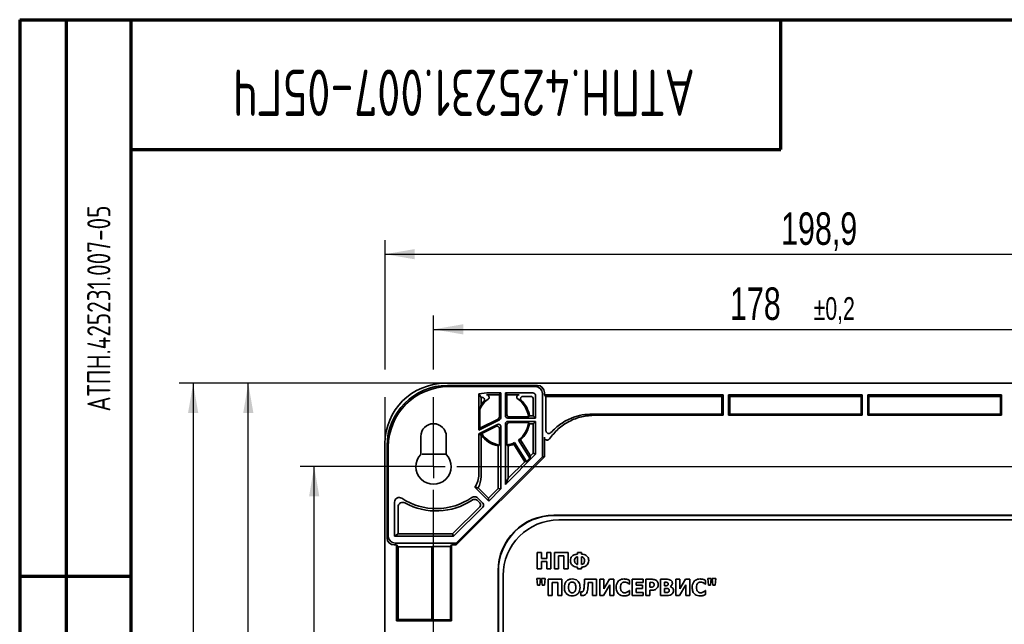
# Model space of a CAD drawing. Header units: millimetres. Extents: x 8 to 210, y -1 to 292.
# Tile 3 of 7: x 8 to 114, y 227 to 292. Entities that reach past the tile are written whole.
import ezdxf

# ---------------------------------------------------------------- set-up
doc = ezdxf.new("R2010")
doc.units = ezdxf.units.MM
doc.layers.add('ЦВЕТ_ОСНОВНОЙ_НАДПИСИ_И_РАМКИ', color=7, linetype='Continuous')
doc.layers.add('ЧЕРТЕЖ', color=234, linetype='Continuous', lineweight=25)
doc.styles.add('SLDTEXTSTYLE0', font='TXT', dxfattribs={"width": 0.7, "bigfont": 'bigfont'})
doc.styles.add('SLDTEXTSTYLE1', font='TXT', dxfattribs={"width": 0.7})
doc.dimstyles.new('SLDDIMSTYLE0', dxfattribs={"dimtxt": 3.5, "dimasz": 3.2, "dimexe": 0, "dimexo": 0.0625, "dimgap": 0.875, "dimtad": 2, "dimdec": 1, "dimlfac": 2, "dimrnd": 1e-09, "dimzin": 12, "dimdsep": 46, "dimtxsty": 'SLDTEXTSTYLE1', "dimsah": 1, "dimcen": 0.09, "dimadec": 0, "dimazin": 3, "dimtol": 1, "dimtp": 0.2, "dimtm": 0.2, "dimtfac": 1, "dimtdec": 1, "dimtofl": 0, "dimtmove": 0, "dimatfit": 3, "dimfxl": 0, "dimfrac": 2, "dimtolj": 1, "dimarcsym": 0})
doc.dimstyles.new('SLDDIMSTYLE1', dxfattribs={"dimtxt": 3.5, "dimasz": 3.2, "dimexe": 0, "dimexo": 0.0625, "dimgap": 0.875, "dimtad": 2, "dimdec": 1, "dimlfac": 2, "dimrnd": 1e-09, "dimzin": 12, "dimdsep": 46, "dimtxsty": 'SLDTEXTSTYLE1', "dimsah": 1, "dimcen": 0.09, "dimadec": 0, "dimazin": 3, "dimtfac": 1, "dimtdec": 1, "dimtofl": 0, "dimtmove": 0, "dimatfit": 3, "dimfxl": 0, "dimfrac": 2, "dimtolj": 1, "dimtzin": 12, "dimarcsym": 0})

# ---------------------------------------------------------------- blocks, each defined once
blk = doc.blocks.new('_D')
at = {"layer": 'ЧЕРТЕЖ'}
for p, q in [((52.59, 254.3), (52.59, 260.12)), ((141.59, 243.82), (141.59, 260.12)), ((52.59, 258.62), (141.59, 258.62)), ((52.59, 243.82), (52.59, 251.3))]:
    blk.add_line(p, q, dxfattribs=at)
for points in [[(52.59, 258.62), (55.79, 258.07), (55.79, 259.17)], [(141.59, 258.62), (138.39, 259.17), (138.39, 258.07)]]:
    blk.add_solid(points, dxfattribs=at)
at = {"layer": 'ЧЕРТЕЖ', "attachment_point": 1, "style": 'SLDTEXTSTYLE1'}
for s, insert, char_height in [('178', (84.53, 263.14), 3.5), ('±0,2', (93.54, 262.09), 2.45)]:
    blk.add_mtext(s, dxfattribs=dict(at, insert=insert, char_height=char_height))
blk = doc.blocks.new('_D_1')
at = {"layer": 'ЧЕРТЕЖ'}
for p, q in [((52.59, 243.82), (38.23, 243.82)), ((39.73, 187.32), (39.73, 243.82)), ((52.59, 187.32), (38.23, 187.32))]:
    blk.add_line(p, q, dxfattribs=at)
for points in [[(39.73, 243.82), (39.18, 240.62), (40.28, 240.62)], [(39.73, 187.32), (40.28, 190.52), (39.18, 190.52)]]:
    blk.add_solid(points, dxfattribs=at)
at = {"layer": 'ЧЕРТЕЖ', "attachment_point": 1, "rotation": 90, "style": 'SLDTEXTSTYLE1'}
for s, insert, char_height in [('±0,2', (36.26, 220.64), 2.45), ('113', (35.22, 212.67), 3.5)]:
    blk.add_mtext(s, dxfattribs=dict(at, insert=insert, char_height=char_height))
blk = doc.blocks.new('_D_2')
at = {"layer": 'ЧЕРТЕЖ'}
for p, q in [((53.85, 252.8), (31.13, 252.8)), ((32.63, 180.84), (32.63, 252.8)), ((63.34, 180.84), (31.13, 180.84))]:
    blk.add_line(p, q, dxfattribs=at)
for points in [[(32.63, 252.8), (32.08, 249.6), (33.18, 249.6)], [(32.63, 180.84), (33.18, 184.04), (32.08, 184.04)]]:
    blk.add_solid(points, dxfattribs=at)
at = {"layer": 'ЧЕРТЕЖ', "insert": (28.12, 210.88), "char_height": 3.5, "attachment_point": 1, "rotation": 90, "style": 'SLDTEXTSTYLE1'}
blk.add_mtext('143,9', dxfattribs=at)
blk = doc.blocks.new('_D_3')
at = {"layer": 'ЧЕРТЕЖ'}
for p, q in [((53.85, 252.8), (25.19, 252.8)), ((26.69, 252.8), (26.69, 178.07)), ((58.84, 178.07), (25.19, 178.07))]:
    blk.add_line(p, q, dxfattribs=at)
for points in [[(26.69, 252.8), (26.14, 249.6), (27.24, 249.6)], [(26.69, 178.07), (27.24, 181.27), (26.14, 181.27)]]:
    blk.add_solid(points, dxfattribs=at)
at = {"layer": 'ЧЕРТЕЖ', "insert": (22.17, 214.37), "char_height": 3.5, "attachment_point": 1, "rotation": 90, "style": 'SLDTEXTSTYLE1'}
blk.add_mtext('149,5', dxfattribs=at)
blk = doc.blocks.new('_D_4')
at = {"layer": 'ЧЕРТЕЖ'}
for p, q in [((47.36, 254.3), (47.36, 268.22)), ((146.82, 246.3), (146.82, 268.22)), ((47.36, 266.72), (146.82, 266.72)), ((47.36, 246.3), (47.36, 251.3))]:
    blk.add_line(p, q, dxfattribs=at)
for points in [[(47.36, 266.72), (50.56, 266.17), (50.56, 267.27)], [(146.82, 266.72), (143.62, 267.27), (143.62, 266.17)]]:
    blk.add_solid(points, dxfattribs=at)
at = {"layer": 'ЧЕРТЕЖ', "insert": (90.04, 271.23), "char_height": 3.5, "attachment_point": 1, "style": 'SLDTEXTSTYLE1'}
blk.add_mtext('198,9', dxfattribs=at)
blk = doc.blocks.new('SW_CENTERMARKSYMBOL_0')
at = {"layer": 'ЧЕРТЕЖ', "color": 0}
for p, q in [((0, 2.5), (0, 3.15)), ((89, 2.5), (89, 3.15)), ((0, 0), (0, 1.25)), ((89, 0), (89, 1.25)), ((-2.5, 0), (-3.15, 0)), ((0, 0), (-1.25, 0)), ((0, 0), (0, -1.25)), ((0, 0), (1.25, 0)), ((2.5, 0), (86.5, 0)), ((89, 0), (87.75, 0)), ((89, 0), (89, -1.25)), ((89, 0), (90.25, 0)), ((91.5, 0), (92.15, 0)), ((0, -54), (0, -2.5)), ((89, -54), (89, -2.5)), ((0, -56.5), (0, -55.25)), ((89, -56.5), (89, -55.25)), ((-2.5, -56.5), (-3.15, -56.5)), ((0, -56.5), (-1.25, -56.5)), ((0, -56.5), (0, -57.75)), ((0, -56.5), (1.25, -56.5)), ((2.5, -56.5), (86.5, -56.5)), ((89, -56.5), (87.75, -56.5)), ((89, -56.5), (89, -57.75)), ((89, -56.5), (90.25, -56.5)), ((91.5, -56.5), (92.15, -56.5)), ((0, -59), (0, -59.65)), ((89, -59), (89, -59.65))]:
    blk.add_line(p, q, dxfattribs=at)

msp = doc.modelspace()

# ---------------------------------------------------------------- linework, layer by layer
at = {"color": 7, "linetype": 'Continuous', "lineweight": 35}
for p, q in [((53.853, 252.802), (140.318, 252.802)), ((54.084, 252.573), (63.78, 252.573)), ((63.583, 252.442), (54.215, 252.442)), ((57.461, 247.756), (57.461, 251.662)), ((59.836, 251.769), (58.637, 251.769)), ((58.834, 251.573), (59.679, 251.573)), ((59.836, 251.769), (59.679, 251.573)), ((59.679, 249.165), (59.679, 251.573)), ((59.836, 251.769), (59.836, 249.098)), ((60.336, 251.769), (63.284, 251.769)), ((60.336, 251.769), (60.336, 249.297)), ((60.336, 251.769), (60.493, 251.573)), ((61.816, 251.573), (60.493, 251.573)), ((60.493, 249.428), (60.493, 251.573)), ((63.584, 251.469), (63.584, 249.047)), ((64.333, 251.692), (64.333, 244.864)), ((64.53, 251.573), (64.53, 251.823)), ((64.53, 251.573), (64.706, 251.396)), ((64.53, 251.573), (83.786, 251.573)), ((83.786, 251.573), (83.668, 251.396)), ((83.786, 251.573), (83.786, 249.372)), ((84.386, 251.573), (98.786, 251.573)), ((84.386, 251.573), (84.386, 249.372)), ((84.386, 251.573), (84.504, 251.396)), ((98.786, 251.573), (98.668, 251.396)), ((98.786, 251.573), (98.786, 249.372)), ((99.386, 251.573), (113.786, 251.573)), ((99.386, 251.573), (99.386, 249.372)), ((99.386, 251.573), (99.504, 251.396)), ((113.786, 251.573), (113.668, 251.396)), ((113.786, 251.573), (113.786, 249.372)), ((57.709, 250.478), (57.709, 251.264)), ((63.035, 251.396), (62.219, 251.396)), ((63.335, 249.296), (63.335, 251.096)), ((64.706, 247.69), (64.706, 251.396)), ((83.668, 251.396), (64.706, 251.396)), ((83.668, 249.49), (83.668, 251.396)), ((98.668, 251.396), (84.504, 251.396)), ((84.504, 249.49), (84.504, 251.396)), ((98.668, 249.49), (98.668, 251.396)), ((113.668, 251.396), (99.504, 251.396)), ((99.504, 249.49), (99.504, 251.396)), ((113.668, 249.49), (113.668, 251.396)), ((57.592, 250.031), (57.592, 247.967)), ((83.668, 249.49), (69.707, 249.49)), ((69.99, 249.372), (83.786, 249.372)), ((83.668, 249.49), (83.786, 249.372)), ((84.504, 249.49), (84.386, 249.372)), ((84.386, 249.372), (98.786, 249.372)), ((98.668, 249.49), (84.504, 249.49)), ((98.668, 249.49), (98.786, 249.372)), ((99.504, 249.49), (99.386, 249.372)), ((99.386, 249.372), (113.786, 249.372)), ((113.668, 249.49), (99.504, 249.49)), ((113.668, 249.49), (113.786, 249.372)), ((59.698, 248.874), (57.461, 247.756)), ((59.474, 248.371), (57.461, 247.364)), ((57.592, 247.967), (59.54, 248.942)), ((60.336, 248.447), (60.336, 241.91)), ((60.493, 246.153), (60.493, 248.316)), ((63.584, 249.047), (60.586, 249.047)), ((60.586, 248.697), (63.584, 248.697)), ((60.743, 249.178), (62.819, 249.178)), ((62.819, 248.566), (60.743, 248.566)), ((63.335, 249.296), (62.922, 249.296)), ((63.335, 248.448), (62.922, 248.448)), ((63.335, 249.296), (63.584, 249.047)), ((63.335, 248.448), (63.584, 248.697)), ((63.335, 245.262), (63.335, 248.448)), ((63.584, 248.697), (63.584, 245.158)), ((57.461, 247.756), (57.592, 247.967)), ((57.461, 242.997), (57.461, 247.364)), ((57.461, 247.364), (57.709, 247.21)), ((57.738, 247.225), (57.709, 247.21)), ((57.709, 242.748), (57.709, 247.21)), ((57.778, 247.376), (59.317, 248.146)), ((59.679, 246.153), (59.679, 247.922)), ((59.836, 248.147), (59.836, 241.41)), ((47.355, 246.304), (47.355, 187.342)), ((51.211, 245.134), (51.211, 247.073)), ((53.961, 247.073), (53.961, 245.134)), ((61.232, 246.243), (62.422, 244.348)), ((62.614, 244.374), (61.33, 246.42)), ((62.977, 244.736), (61.753, 246.686)), ((61.955, 246.697), (63.041, 244.967)), ((64.53, 244.875), (64.53, 246.987)), ((47.585, 246.074), (47.585, 236.127)), ((47.716, 236.323), (47.716, 245.943)), ((53.961, 245.17), (51.357, 245.17)), ((59.537, 241.463), (59.537, 246.057)), ((60.336, 241.91), (63.584, 245.158)), ((60.634, 242.56), (60.634, 246.057)), ((63.041, 244.967), (63.335, 245.262)), ((63.335, 245.262), (63.584, 245.158)), ((55.032, 235.377), (64.53, 244.875)), ((64.333, 244.864), (55.043, 235.573)), ((60.634, 242.56), (62.422, 244.348)), ((62.422, 244.348), (62.614, 244.374)), ((62.977, 244.736), (62.614, 244.374)), ((63.041, 244.967), (62.977, 244.736)), ((64.53, 244.875), (64.333, 244.864)), ((60.634, 242.56), (60.336, 241.91)), ((57.033, 241.599), (58.529, 240.103)), ((58.494, 240.42), (57.389, 241.524)), ((58.494, 240.42), (59.537, 241.463)), ((58.529, 240.103), (59.836, 241.41)), ((59.537, 241.463), (59.836, 241.41)), ((48.388, 239.988), (48.388, 236.324)), ((57.353, 240.431), (57.892, 239.891)), ((57.576, 239.926), (57.364, 240.138)), ((58.494, 240.42), (58.529, 240.103)), ((48.762, 236.573), (48.762, 239.472)), ((54.647, 236.573), (57.576, 239.502)), ((54.75, 236.324), (57.892, 239.467)), ((129.702, 238.577), (65.54, 238.577)), ((65.566, 238.551), (129.676, 238.551)), ((129.086, 238.073), (66.086, 238.073)), ((48.388, 236.324), (48.762, 236.573)), ((48.762, 236.573), (54.647, 236.573)), ((54.647, 236.573), (54.75, 236.324)), ((54.75, 236.324), (48.388, 236.324)), ((55.043, 235.573), (48.466, 235.573)), ((55.043, 235.573), (55.032, 235.377)), ((48.335, 235.377), (48.585, 235.377)), ((48.794, 235.167), (48.585, 235.377)), ((48.585, 235.377), (48.585, 227.198)), ((48.794, 235.167), (52.397, 235.167)), ((48.794, 227.338), (48.794, 235.167)), ((52.506, 235.2), (52.397, 235.167)), ((52.397, 227.338), (52.397, 235.167)), ((52.506, 235.2), (54.419, 235.2)), ((52.506, 235.2), (52.506, 227.316)), ((54.536, 235.377), (54.419, 235.2)), ((54.419, 235.2), (54.419, 227.316)), ((54.536, 235.377), (55.032, 235.377)), ((54.536, 235.377), (54.536, 227.198)), ((63.767, 234.556), (63.767, 232.806)), ((64.207, 234.556), (63.767, 234.556)), ((64.207, 233.915), (64.207, 234.556)), ((64.804, 234.556), (64.804, 233.915)), ((65.244, 234.556), (64.804, 234.556)), ((65.244, 232.806), (65.244, 234.556)), ((67.083, 234.556), (65.607, 234.556)), ((65.607, 234.556), (65.607, 232.806)), ((67.083, 232.806), (67.083, 234.556)), ((68.101, 234.573), (68.101, 234.397)), ((68.538, 234.573), (68.101, 234.573)), ((68.538, 234.397), (68.538, 234.573)), ((64.804, 233.915), (64.207, 233.915)), ((64.207, 233.582), (64.804, 233.582)), ((64.207, 232.806), (64.207, 233.582)), ((64.804, 233.582), (64.804, 232.806)), ((66.046, 234.223), (66.643, 234.223)), ((66.046, 232.806), (66.046, 234.223)), ((66.643, 234.223), (66.643, 232.806)), ((68.101, 234.105), (68.101, 233.271)), ((68.538, 233.271), (68.538, 234.105)), ((59.548, 232.585), (59.548, 208.464)), ((59.574, 208.49), (59.574, 232.559)), ((63.767, 232.806), (64.207, 232.806)), ((64.804, 232.806), (65.244, 232.806)), ((65.607, 232.806), (66.046, 232.806)), ((66.643, 232.806), (67.083, 232.806)), ((68.101, 232.98), (68.101, 232.792)), ((68.101, 232.792), (68.538, 232.792)), ((68.538, 232.792), (68.538, 232.98)), ((60.086, 232.073), (60.086, 209.073)), ((63.735, 231.753), (63.806, 231.061)), ((64.118, 231.753), (63.735, 231.753)), ((64.047, 231.061), (64.118, 231.753)), ((64.23, 231.753), (64.3, 231.061)), ((64.612, 231.753), (64.23, 231.753)), ((64.542, 231.061), (64.612, 231.753)), ((64.944, 231.675), (64.944, 229.925)), ((66.421, 231.675), (64.944, 231.675)), ((65.384, 231.341), (65.981, 231.341)), ((65.384, 229.925), (65.384, 231.341)), ((65.981, 231.341), (65.981, 229.925)), ((66.421, 229.925), (66.421, 231.675)), ((70.143, 231.675), (68.853, 231.675)), ((69.261, 231.341), (69.704, 231.341)), ((69.704, 231.341), (69.704, 229.925)), ((70.143, 229.925), (70.143, 231.675)), ((70.505, 231.675), (70.505, 229.925)), ((70.937, 231.675), (70.505, 231.675)), ((70.937, 230.632), (70.937, 231.675)), ((71.559, 231.675), (70.937, 230.632)), ((72.015, 231.675), (71.559, 231.675)), ((72.015, 229.925), (72.015, 231.675)), ((73.718, 231.146), (73.718, 231.563)), ((73.978, 231.675), (73.978, 229.925)), ((75.161, 231.675), (73.978, 231.675)), ((74.415, 231.341), (75.161, 231.341)), ((74.415, 231.034), (74.415, 231.341)), ((75.161, 231.341), (75.161, 231.675)), ((75.458, 231.675), (75.458, 229.925)), ((76.138, 231.675), (75.458, 231.675)), ((75.898, 231.348), (75.961, 231.348)), ((75.898, 230.824), (75.898, 231.348)), ((77.657, 231.675), (77.04, 231.675)), ((77.04, 231.675), (77.04, 229.925)), ((77.477, 231.355), (77.506, 231.355)), ((77.477, 230.984), (77.477, 231.355)), ((79.123, 231.675), (78.69, 231.675)), ((78.69, 231.675), (78.69, 229.925)), ((79.123, 230.632), (79.123, 231.675)), ((79.744, 231.675), (79.123, 230.632)), ((80.201, 231.675), (79.744, 231.675)), ((80.201, 229.925), (80.201, 231.675)), ((81.904, 231.146), (81.904, 231.563)), ((82.514, 231.753), (82.131, 231.753)), ((82.131, 231.753), (82.202, 231.061)), ((82.443, 231.061), (82.514, 231.753)), ((83.009, 231.753), (82.626, 231.753)), ((82.626, 231.753), (82.697, 231.061)), ((82.938, 231.061), (83.009, 231.753)), ((63.806, 231.061), (64.047, 231.061)), ((64.3, 231.061), (64.542, 231.061)), ((68.458, 230.31), (68.458, 229.925)), ((68.475, 230.31), (68.458, 230.31)), ((70.912, 229.925), (71.583, 231.078)), ((71.583, 231.078), (71.583, 229.925)), ((73.674, 231.146), (73.718, 231.146)), ((73.718, 230.452), (73.679, 230.452)), ((73.718, 230.041), (73.718, 230.452)), ((75.103, 231.034), (74.415, 231.034)), ((74.415, 230.7), (75.103, 230.7)), ((74.415, 230.258), (74.415, 230.7)), ((75.161, 230.258), (74.415, 230.258)), ((75.103, 230.7), (75.103, 231.034)), ((75.161, 229.925), (75.161, 230.258)), ((75.929, 230.824), (75.898, 230.824)), ((75.898, 230.498), (76.128, 230.498)), ((75.898, 229.925), (75.898, 230.498)), ((76.142, 230.834), (75.929, 230.824)), ((77.532, 230.984), (77.477, 230.984)), ((77.477, 230.685), (77.557, 230.685)), ((77.477, 230.244), (77.477, 230.685)), ((77.501, 230.244), (77.477, 230.244)), ((78.081, 230.885), (78.081, 230.893)), ((79.097, 229.925), (79.768, 231.078)), ((79.768, 231.078), (79.768, 229.925)), ((81.86, 231.146), (81.904, 231.146)), ((81.904, 230.452), (81.864, 230.452)), ((81.904, 230.041), (81.904, 230.452)), ((82.202, 231.061), (82.443, 231.061)), ((82.697, 231.061), (82.938, 231.061)), ((64.944, 229.925), (65.384, 229.925)), ((65.981, 229.925), (66.421, 229.925)), ((69.704, 229.925), (70.143, 229.925)), ((70.505, 229.925), (70.912, 229.925)), ((71.583, 229.925), (72.015, 229.925)), ((73.978, 229.925), (75.161, 229.925)), ((75.458, 229.925), (75.898, 229.925)), ((77.04, 229.925), (77.739, 229.925)), ((78.69, 229.925), (79.097, 229.925)), ((79.768, 229.925), (80.201, 229.925)), ((48.585, 227.198), (48.794, 227.338)), ((48.585, 227.198), (54.536, 227.198)), ((52.397, 227.338), (48.794, 227.338)), ((52.397, 227.338), (52.506, 227.316)), ((54.419, 227.316), (52.506, 227.316)), ((54.419, 227.316), (54.536, 227.198))]:
    msp.add_line(p, q, dxfattribs=at)
at = {"color": 7, "linetype": 'Continuous', "lineweight": 35, "flags": 128}
msp.add_lwpolyline([(57.709, 251.264), (57.57, 251.487), (57.461, 251.662)], dxfattribs=at)
at = {"color": 7, "linetype": 'Continuous', "lineweight": 35}
for centre, radius, start, end in [((58.637, 245.268), 6.501, 89.99968, 100.42801), ((58.834, 245.071), 6.502, 89.99994, 94.657), ((58.327, 251.302), 0.25, 305.77949, 94.74115), ((61.816, 251.323), 0.25, 89.94232, 234.85641), ((60.086, 248.872), 2.75, 125.91394, 155.08595), ((60.086, 248.872), 2.868, 136.07016, 145.95477), ((60.086, 248.872), 2.75, 6.39014, 54.76437), ((60.086, 248.872), 2.868, 8.49999, 46.82165), ((52.586, 247.073), 1.375, 360, 180), ((59.429, 249.165), 0.25, 296.56274, 359.99993), ((59.586, 249.098), 0.25, 296.56274, 359.99993), ((60.086, 248.872), 2.75, 307.33001, 353.60986), ((60.086, 248.872), 2.868, 310.67196, 351.50001), ((60.086, 248.872), 2.868, 215.06505, 258.97377), ((60.086, 248.872), 2.75, 212.95519, 261.4868), ((60.086, 248.872), 2.75, 278.5132, 296.89819), ((60.086, 248.872), 2.868, 281.02623, 293.55624), ((52.586, 243.823), 1.9, 136.3595, 43.6405), ((48.888, 239.988), 0.5, 56.58997, 180.0126), ((52.878, 246.043), 6.751, 236.62282, 304.64121), ((52.878, 246.043), 7, 241.17417, 303.44086), ((66.086, 232.073), 6, 90, 180)]:
    msp.add_arc(centre, radius, start, end, dxfattribs=at)
for centre, major_axis, ratio, start_param, end_param in [((53.858, 246.3), (-4.599, 4.599), 0.999315, 5.4981298, 7.0682409), ((54.086, 246.072), (4.598, -4.598), 0.9996955, 2.3563468, 3.9268385), ((63.779, 251.823), (-0.624, -0.416), 0.9995052, 2.553877, 4.1242165), ((54.217, 245.941), (-4.598, 4.598), 0.9996955, 5.4979394, 7.0684312), ((63.284, 251.469), (-0.166, -0.25), 0.9995052, 2.1589688, 3.7293083), ((63.583, 251.692), (-0.624, -0.416), 0.9995052, 2.553877, 4.1242165), ((59.015, 244.893), (4.572, -4.627), 0.9993115, 2.5508013, 2.5640204), ((63.035, 251.096), (0.166, 0.25), 0.9995052, 5.3005614, 6.8709009), ((60.743, 249.428), (-0.192, -0.16), 0.9996285, 5.5886517, 7.1590826), ((59.586, 248.147), (-0.143, -0.205), 0.9993316, 2.1808242, 4.2146737), ((60.586, 249.297), (-0.192, -0.16), 0.9996285, 5.5886517, 7.1590826), ((60.586, 248.447), (-0.192, 0.16), 0.9996285, 5.407288, 6.9777189), ((60.743, 248.316), (-0.192, 0.16), 0.9996285, 5.407288, 6.9777189), ((59.429, 247.922), (0.143, 0.205), 0.9993316, 5.3224168, 7.3562664), ((53.513, 248.872), (7.888, 0), 0.552827, 5.5815103, 5.6097547), ((66.659, 248.872), (7.888, 0), 0.552827, 3.8150232, 3.8432676), ((57.461, 247.225), (3.938, 2.471), 0.7454317, 5.3247351, 5.3719982), ((62.711, 250.52), (3.938, 2.471), 0.7454317, 4.0527797, 4.1000429), ((54.96, 242.997), (-1.768, 1.768), 0.9996955, 3.3334897, 3.9268385), ((55.209, 242.749), (-1.768, 1.768), 0.9996955, 3.4153114, 3.9268385), ((54.364, 243.593), (5.187, -1.964), 0.2032079, 5.3278794, 5.4097012), ((57.364, 239.714), (-0.298, 0.033), 0.9997503, 2.4669914, 4.037544), ((57.68, 239.679), (-0.298, 0.033), 0.9997503, 2.4669914, 4.037544), ((65.556, 232.568), (4.254, -4.254), 0.9972647, 2.357564, 3.9256213), ((65.582, 232.542), (-4.254, 4.254), 0.9972647, 5.4991567, 7.0672139), ((48.335, 236.127), (-0.416, -0.624), 0.9995052, 5.3005614, 6.8709009), ((48.466, 236.323), (0.416, 0.624), 0.9995052, 2.1589688, 3.7293083)]:
    msp.add_ellipse(centre, major_axis=major_axis, ratio=ratio, start_param=start_param, end_param=end_param, dxfattribs=at)
at = {"color": 7, "linetype": 'Continuous', "lineweight": 35, "extrusion": (1.23452e-05, 6.67409e-06, 1)}
msp.add_ellipse((57.84, 251.035), major_axis=(-0.209, -0.138, 0), ratio=0.9968435, start_param=1.792707, end_param=4.3167067, dxfattribs=at)
at = {"color": 7, "linetype": 'Continuous', "lineweight": 35, "extrusion": (-6.23027e-07, 1.05441e-06, 1)}
msp.add_ellipse((49.262, 239.472), major_axis=(-0.303, 0.398, 0), ratio=0.9990663, start_param=5.1292636, end_param=7.2023672, dxfattribs=at)
at = {"color": 7, "linetype": 'Continuous', "lineweight": 35}
for points, knots in [([(57.709, 250.478), (57.697, 250.437), (57.674, 250.358), (57.642, 250.241), (57.615, 250.133), (57.599, 250.064), (57.592, 250.031)], [0, 0, 0, 0, 0.3124685, 0.5996785, 0.8076301, 1, 1, 1, 1]), ([(62.219, 251.396), (62.194, 251.394), (62.144, 251.389), (62.076, 251.355), (62.021, 251.305), (61.983, 251.239), (61.966, 251.166), (61.972, 251.091), (61.998, 251.019), (62.031, 250.982), (62.048, 250.964)], [0, 0, 0, 0, 0.1251698, 0.2502068, 0.3751511, 0.4999955, 0.6248407, 0.7497877, 0.8748277, 1, 1, 1, 1]), ([(69.99, 249.372), (69.508, 249.338), (68.545, 249.27), (67.189, 248.737), (65.98, 247.932), (65.377, 247.187), (65.075, 246.815)], [0, 0, 0, 0, 0.2508483, 0.5017235, 0.7512088, 1, 1, 1, 1]), ([(65.229, 247.489), (65.568, 247.819), (66.244, 248.479), (67.427, 249.083), (68.595, 249.43), (69.336, 249.47), (69.707, 249.49)], [0, 0, 0, 0, 0.2796858, 0.5595785, 0.7797912, 1, 1, 1, 1]), ([(62.922, 249.296), (62.903, 249.274), (62.869, 249.235), (62.834, 249.196), (62.819, 249.178)], [0, 0, 0, 0, 0.56, 1, 1, 1, 1]), ([(62.922, 248.448), (62.903, 248.47), (62.869, 248.51), (62.834, 248.549), (62.819, 248.566)], [0, 0, 0, 0, 0.56, 1, 1, 1, 1]), ([(57.778, 247.376), (57.771, 247.348), (57.757, 247.297), (57.744, 247.247), (57.738, 247.225)], [0, 0, 0, 0, 0.56, 1, 1, 1, 1]), ([(64.706, 247.69), (64.709, 247.66), (64.714, 247.599), (64.756, 247.517), (64.818, 247.45), (64.897, 247.405), (64.986, 247.385), (65.077, 247.393), (65.163, 247.427), (65.207, 247.469), (65.229, 247.489)], [0, 0, 0, 0, 0.125191, 0.2502516, 0.3751959, 0.5000274, 0.624854, 0.7497824, 0.8748242, 1, 1, 1, 1]), ([(65.075, 246.815), (65.055, 246.791), (65.013, 246.742), (64.927, 246.698), (64.833, 246.681), (64.738, 246.696), (64.652, 246.739), (64.584, 246.806), (64.538, 246.892), (64.533, 246.955), (64.53, 246.987)], [0, 0, 0, 0, 0.12516151, 0.25021809, 0.37514823, 0.49999118, 0.62483559, 0.74977022, 0.87483215, 1, 1, 1, 1]), ([(56.715, 240.488), (56.773, 240.519), (56.888, 240.581), (57.074, 240.581), (57.235, 240.529), (57.314, 240.463), (57.353, 240.431)], [0, 0, 0, 0, 0.2797942, 0.5594583, 0.7797041, 1, 1, 1, 1]), ([(57.364, 240.138), (57.314, 240.178), (57.213, 240.258), (57.033, 240.293), (56.868, 240.274), (56.779, 240.226), (56.735, 240.202)], [0, 0, 0, 0, 0.27980048, 0.55947624, 0.77971546, 1, 1, 1, 1]), ([(68.101, 234.397), (67.982, 234.379), (67.759, 234.345), (67.495, 234.179), (67.349, 233.945), (67.337, 233.78), (67.331, 233.694)], [0, 0, 0, 0, 0.3107556, 0.5779476, 0.7780552, 1, 1, 1, 1]), ([(67.331, 233.694), (67.335, 233.631), (67.341, 233.512), (67.405, 233.348), (67.51, 233.213), (67.661, 233.101), (67.862, 233.013), (68.019, 232.992), (68.101, 232.98)], [0, 0, 0, 0, 0.1600451, 0.3062499, 0.4443163, 0.5936964, 0.787327, 1, 1, 1, 1]), ([(67.782, 233.701), (67.786, 233.757), (67.794, 233.864), (67.87, 233.993), (67.979, 234.074), (68.059, 234.094), (68.101, 234.105)], [0, 0, 0, 0, 0.2975473, 0.5630812, 0.7708556, 1, 1, 1, 1]), ([(68.101, 233.271), (68.063, 233.281), (67.992, 233.3), (67.901, 233.359), (67.832, 233.446), (67.789, 233.563), (67.784, 233.653), (67.782, 233.701)], [0, 0, 0, 0, 0.1994743, 0.3754472, 0.543197, 0.7545997, 1, 1, 1, 1]), ([(69.308, 233.694), (69.303, 233.768), (69.294, 233.91), (69.198, 234.103), (69.034, 234.253), (68.809, 234.363), (68.632, 234.385), (68.538, 234.397)], [0, 0, 0, 0, 0.1915071, 0.3648743, 0.5402365, 0.7575432, 1, 1, 1, 1]), ([(68.538, 234.105), (68.589, 234.091), (68.689, 234.063), (68.793, 233.958), (68.849, 233.832), (68.854, 233.746), (68.857, 233.701)], [0, 0, 0, 0, 0.2786317, 0.5432114, 0.7592999, 1, 1, 1, 1]), ([(68.857, 233.701), (68.854, 233.64), (68.848, 233.53), (68.78, 233.391), (68.667, 233.307), (68.583, 233.284), (68.538, 233.271)], [0, 0, 0, 0, 0.3069549, 0.55908262, 0.76083571, 1, 1, 1, 1]), ([(68.538, 232.98), (68.655, 232.999), (68.877, 233.035), (69.138, 233.206), (69.288, 233.441), (69.301, 233.607), (69.308, 233.694)], [0, 0, 0, 0, 0.3034416, 0.5757526, 0.7795244, 1, 1, 1, 1]), ([(67.528, 231.711), (67.436, 231.706), (67.262, 231.695), (67.024, 231.587), (66.833, 231.4), (66.701, 231.127), (66.688, 230.913), (66.682, 230.8)], [0, 0, 0, 0, 0.1951427, 0.3708797, 0.5452516, 0.7581342, 1, 1, 1, 1]), ([(67.256, 231.249), (67.278, 231.273), (67.319, 231.318), (67.412, 231.371), (67.485, 231.377), (67.53, 231.381)], [0, 0, 0, 0, 0.3114929, 0.5778824, 1, 1, 1, 1]), ([(68.376, 230.8), (68.371, 230.898), (68.362, 231.082), (68.263, 231.336), (68.094, 231.543), (67.838, 231.69), (67.635, 231.704), (67.528, 231.711)], [0, 0, 0, 0, 0.2087729, 0.3933845, 0.5690948, 0.7735339, 1, 1, 1, 1]), ([(67.53, 231.381), (67.588, 231.374), (67.696, 231.362), (67.769, 231.283), (67.803, 231.246)], [0, 0, 0, 0, 0.5377441, 1, 1, 1, 1]), ([(68.853, 231.675), (68.85, 231.603), (68.846, 231.483), (68.844, 231.284), (68.839, 231.158), (68.836, 231.08)], [0, 0, 0, 0, 0.3589299, 0.6102939, 1, 1, 1, 1]), ([(69.244, 230.981), (69.247, 231.045), (69.254, 231.165), (69.259, 231.285), (69.261, 231.341)], [0, 0, 0, 0, 0.53013256, 1, 1, 1, 1]), ([(73.127, 231.709), (73.035, 231.703), (72.86, 231.692), (72.621, 231.582), (72.426, 231.396), (72.29, 231.124), (72.276, 230.911), (72.269, 230.798)], [0, 0, 0, 0, 0.1945904, 0.3714739, 0.5481096, 0.7612133, 1, 1, 1, 1]), ([(72.872, 231.246), (72.898, 231.271), (72.948, 231.318), (73.059, 231.371), (73.144, 231.377), (73.197, 231.381)], [0, 0, 0, 0, 0.3002934, 0.5675825, 1, 1, 1, 1]), ([(73.474, 231.665), (73.415, 231.678), (73.3, 231.704), (73.183, 231.707), (73.127, 231.709)], [0, 0, 0, 0, 0.52395667, 1, 1, 1, 1]), ([(73.197, 231.381), (73.255, 231.374), (73.357, 231.363), (73.446, 231.312), (73.484, 231.29)], [0, 0, 0, 0, 0.5722389, 1, 1, 1, 1]), ([(73.718, 231.563), (73.675, 231.584), (73.596, 231.622), (73.512, 231.651), (73.474, 231.665)], [0, 0, 0, 0, 0.5444994, 1, 1, 1, 1]), ([(73.484, 231.29), (73.525, 231.263), (73.591, 231.218), (73.652, 231.166), (73.674, 231.146)], [0, 0, 0, 0, 0.61941177, 1, 1, 1, 1]), ([(75.961, 231.348), (76.017, 231.351), (76.111, 231.354), (76.199, 231.325), (76.234, 231.313)], [0, 0, 0, 0, 0.6057674, 1, 1, 1, 1]), ([(76.597, 231.56), (76.523, 231.597), (76.379, 231.67), (76.217, 231.673), (76.138, 231.675)], [0, 0, 0, 0, 0.5109627, 1, 1, 1, 1]), ([(76.234, 231.313), (76.252, 231.303), (76.289, 231.282), (76.327, 231.231), (76.35, 231.172), (76.352, 231.132), (76.353, 231.112)], [0, 0, 0, 0, 0.2418824, 0.5162281, 0.7478771, 1, 1, 1, 1]), ([(76.804, 231.123), (76.801, 231.175), (76.796, 231.274), (76.737, 231.436), (76.649, 231.514), (76.597, 231.56)], [0, 0, 0, 0, 0.3137691, 0.5914918, 1, 1, 1, 1]), ([(77.506, 231.355), (77.571, 231.36), (77.665, 231.365), (77.756, 231.341), (77.786, 231.333)], [0, 0, 0, 0, 0.6790053, 1, 1, 1, 1]), ([(78.135, 231.598), (78.065, 231.624), (77.911, 231.681), (77.747, 231.677), (77.657, 231.675)], [0, 0, 0, 0, 0.45239108, 1, 1, 1, 1]), ([(77.786, 231.333), (77.801, 231.324), (77.832, 231.306), (77.865, 231.251), (77.871, 231.207), (77.875, 231.181)], [0, 0, 0, 0, 0.2858712, 0.5758935, 1, 1, 1, 1]), ([(78.081, 230.893), (78.12, 230.914), (78.198, 230.954), (78.273, 231.054), (78.315, 231.161), (78.32, 231.232), (78.322, 231.268)], [0, 0, 0, 0, 0.27803226, 0.55314516, 0.77177256, 1, 1, 1, 1]), ([(78.322, 231.268), (78.319, 231.307), (78.314, 231.382), (78.272, 231.479), (78.21, 231.552), (78.16, 231.582), (78.135, 231.598)], [0, 0, 0, 0, 0.2919563, 0.5638718, 0.7756726, 1, 1, 1, 1]), ([(81.313, 231.709), (81.221, 231.703), (81.046, 231.692), (80.806, 231.582), (80.612, 231.396), (80.475, 231.124), (80.462, 230.911), (80.455, 230.798)], [0, 0, 0, 0, 0.1945904, 0.3714739, 0.5481096, 0.7612133, 1, 1, 1, 1]), ([(81.057, 231.246), (81.091, 231.277), (81.152, 231.333), (81.268, 231.375), (81.343, 231.379), (81.382, 231.381)], [0, 0, 0, 0, 0.38013493, 0.67341124, 1, 1, 1, 1]), ([(81.66, 231.665), (81.6, 231.678), (81.486, 231.704), (81.368, 231.707), (81.313, 231.709)], [0, 0, 0, 0, 0.5239567, 1, 1, 1, 1]), ([(81.382, 231.381), (81.441, 231.374), (81.543, 231.363), (81.632, 231.312), (81.67, 231.29)], [0, 0, 0, 0, 0.5722389, 1, 1, 1, 1]), ([(81.904, 231.563), (81.861, 231.584), (81.781, 231.622), (81.698, 231.651), (81.66, 231.665)], [0, 0, 0, 0, 0.5444994, 1, 1, 1, 1]), ([(81.67, 231.29), (81.711, 231.263), (81.777, 231.218), (81.837, 231.166), (81.86, 231.146)], [0, 0, 0, 0, 0.6194118, 1, 1, 1, 1]), ([(66.682, 230.8), (66.687, 230.702), (66.696, 230.518), (66.794, 230.266), (66.962, 230.057), (67.217, 229.909), (67.421, 229.895), (67.528, 229.888)], [0, 0, 0, 0, 0.2073852, 0.3917248, 0.5678567, 0.7727281, 1, 1, 1, 1]), ([(67.135, 230.8), (67.139, 230.901), (67.146, 231.062), (67.226, 231.199), (67.256, 231.249)], [0, 0, 0, 0, 0.6322171, 1, 1, 1, 1]), ([(67.254, 230.353), (67.217, 230.42), (67.14, 230.558), (67.137, 230.717), (67.135, 230.8)], [0, 0, 0, 0, 0.4815854, 1, 1, 1, 1]), ([(67.53, 230.218), (67.471, 230.225), (67.363, 230.237), (67.289, 230.316), (67.254, 230.353)], [0, 0, 0, 0, 0.5382768, 1, 1, 1, 1]), ([(67.528, 229.888), (67.62, 229.893), (67.794, 229.904), (68.031, 230.011), (68.224, 230.197), (68.357, 230.47), (68.369, 230.685), (68.376, 230.8)], [0, 0, 0, 0, 0.1944191, 0.3697701, 0.5437074, 0.7566221, 1, 1, 1, 1]), ([(67.805, 230.356), (67.784, 230.332), (67.745, 230.285), (67.65, 230.231), (67.575, 230.223), (67.53, 230.218)], [0, 0, 0, 0, 0.2948521, 0.5744803, 1, 1, 1, 1]), ([(67.803, 231.246), (67.823, 231.217), (67.865, 231.153), (67.914, 231.002), (67.919, 230.88), (67.922, 230.8)], [0, 0, 0, 0, 0.224979, 0.485922, 1, 1, 1, 1]), ([(67.922, 230.8), (67.92, 230.7), (67.915, 230.541), (67.835, 230.406), (67.805, 230.356)], [0, 0, 0, 0, 0.6278348, 1, 1, 1, 1]), ([(68.527, 230.307), (68.516, 230.308), (68.499, 230.309), (68.482, 230.31), (68.475, 230.31)], [0, 0, 0, 0, 0.6089009, 1, 1, 1, 1]), ([(68.671, 230.349), (68.665, 230.343), (68.65, 230.331), (68.602, 230.313), (68.559, 230.31), (68.527, 230.307)], [0, 0, 0, 0, 0.1661676, 0.3587084, 1, 1, 1, 1]), ([(68.836, 231.08), (68.829, 230.978), (68.818, 230.802), (68.791, 230.586), (68.746, 230.438), (68.695, 230.376), (68.671, 230.349)], [0, 0, 0, 0, 0.4039437, 0.6894588, 0.858241, 1, 1, 1, 1]), ([(68.97, 230.034), (69.003, 230.072), (69.074, 230.156), (69.114, 230.259), (69.135, 230.315)], [0, 0, 0, 0, 0.45746021, 1, 1, 1, 1]), ([(69.135, 230.315), (69.162, 230.418), (69.22, 230.637), (69.236, 230.862), (69.244, 230.981)], [0, 0, 0, 0, 0.4740331, 1, 1, 1, 1]), ([(72.269, 230.798), (72.274, 230.699), (72.284, 230.513), (72.383, 230.258), (72.558, 230.054), (72.815, 229.912), (73.019, 229.898), (73.126, 229.891)], [0, 0, 0, 0, 0.2106079, 0.3950466, 0.5696642, 0.7738192, 1, 1, 1, 1]), ([(72.723, 230.797), (72.729, 230.9), (72.739, 231.065), (72.835, 231.196), (72.872, 231.246)], [0, 0, 0, 0, 0.6225304, 1, 1, 1, 1]), ([(72.88, 230.343), (72.855, 230.372), (72.802, 230.433), (72.735, 230.586), (72.728, 230.713), (72.723, 230.797)], [0, 0, 0, 0, 0.2323149, 0.4935776, 1, 1, 1, 1]), ([(73.199, 230.218), (73.134, 230.224), (73.015, 230.235), (72.922, 230.309), (72.88, 230.343)], [0, 0, 0, 0, 0.54590191, 1, 1, 1, 1]), ([(73.497, 230.312), (73.448, 230.284), (73.355, 230.232), (73.249, 230.222), (73.199, 230.218)], [0, 0, 0, 0, 0.5309188, 1, 1, 1, 1]), ([(73.679, 230.452), (73.65, 230.426), (73.593, 230.374), (73.529, 230.332), (73.497, 230.312)], [0, 0, 0, 0, 0.5076345, 1, 1, 1, 1]), ([(76.128, 230.498), (76.191, 230.5), (76.298, 230.505), (76.398, 230.541), (76.438, 230.556)], [0, 0, 0, 0, 0.5937974, 1, 1, 1, 1]), ([(76.277, 230.895), (76.267, 230.887), (76.246, 230.869), (76.2, 230.848), (76.164, 230.839), (76.142, 230.834)], [0, 0, 0, 0, 0.2473981, 0.5467409, 1, 1, 1, 1]), ([(76.353, 231.112), (76.353, 231.085), (76.351, 231.038), (76.338, 230.977), (76.312, 230.93), (76.289, 230.907), (76.277, 230.895)], [0, 0, 0, 0, 0.3324727, 0.5895389, 0.7839256, 1, 1, 1, 1]), ([(76.438, 230.556), (76.484, 230.578), (76.563, 230.618), (76.627, 230.679), (76.654, 230.706)], [0, 0, 0, 0, 0.5688272, 1, 1, 1, 1]), ([(76.654, 230.706), (76.679, 230.736), (76.731, 230.799), (76.789, 230.942), (76.799, 231.053), (76.804, 231.123)], [0, 0, 0, 0, 0.25989215, 0.5403972, 1, 1, 1, 1]), ([(77.869, 230.278), (77.819, 230.265), (77.699, 230.233), (77.574, 230.24), (77.501, 230.244)], [0, 0, 0, 0, 0.4135725, 1, 1, 1, 1]), ([(77.783, 231.011), (77.748, 231.001), (77.666, 230.977), (77.581, 230.981), (77.532, 230.984)], [0, 0, 0, 0, 0.4269102, 1, 1, 1, 1]), ([(77.557, 230.685), (77.625, 230.688), (77.725, 230.692), (77.823, 230.673), (77.854, 230.666)], [0, 0, 0, 0, 0.6812476, 1, 1, 1, 1]), ([(77.875, 231.181), (77.874, 231.161), (77.872, 231.122), (77.854, 231.072), (77.823, 231.033), (77.797, 231.019), (77.783, 231.011)], [0, 0, 0, 0, 0.295945, 0.5610739, 0.7685228, 1, 1, 1, 1]), ([(77.854, 230.666), (77.876, 230.656), (77.917, 230.638), (77.961, 230.589), (77.982, 230.53), (77.983, 230.49), (77.984, 230.468)], [0, 0, 0, 0, 0.2791168, 0.5291097, 0.7431984, 1, 1, 1, 1]), ([(77.984, 230.468), (77.983, 230.445), (77.98, 230.401), (77.954, 230.345), (77.916, 230.302), (77.885, 230.286), (77.869, 230.278)], [0, 0, 0, 0, 0.2871289, 0.5573334, 0.770128, 1, 1, 1, 1]), ([(78.438, 230.461), (78.434, 230.521), (78.425, 230.636), (78.33, 230.768), (78.211, 230.849), (78.125, 230.872), (78.081, 230.885)], [0, 0, 0, 0, 0.2973332, 0.5616116, 0.7719937, 1, 1, 1, 1]), ([(78.256, 230.068), (78.285, 230.094), (78.343, 230.148), (78.421, 230.279), (78.431, 230.39), (78.438, 230.461)], [0, 0, 0, 0, 0.2619842, 0.5330198, 1, 1, 1, 1]), ([(80.455, 230.798), (80.458, 230.719), (80.464, 230.569), (80.525, 230.36), (80.626, 230.184), (80.785, 230.028), (81.019, 229.909), (81.211, 229.897), (81.311, 229.891)], [0, 0, 0, 0, 0.1681428, 0.318202, 0.4577026, 0.5959051, 0.7874952, 1, 1, 1, 1]), ([(80.908, 230.797), (80.915, 230.9), (80.925, 231.065), (81.021, 231.196), (81.057, 231.246)], [0, 0, 0, 0, 0.6225304, 1, 1, 1, 1]), ([(81.066, 230.343), (81.041, 230.372), (80.988, 230.433), (80.92, 230.586), (80.913, 230.713), (80.908, 230.797)], [0, 0, 0, 0, 0.2323149, 0.4935776, 1, 1, 1, 1]), ([(81.385, 230.218), (81.32, 230.224), (81.201, 230.235), (81.108, 230.309), (81.066, 230.343)], [0, 0, 0, 0, 0.5459019, 1, 1, 1, 1]), ([(81.683, 230.312), (81.633, 230.284), (81.541, 230.232), (81.435, 230.222), (81.385, 230.218)], [0, 0, 0, 0, 0.5309188, 1, 1, 1, 1]), ([(81.864, 230.452), (81.836, 230.426), (81.779, 230.374), (81.714, 230.332), (81.683, 230.312)], [0, 0, 0, 0, 0.5076345, 1, 1, 1, 1]), ([(68.458, 229.925), (68.491, 229.922), (68.559, 229.916), (68.627, 229.914), (68.663, 229.913)], [0, 0, 0, 0, 0.48355472, 1, 1, 1, 1]), ([(68.663, 229.913), (68.728, 229.921), (68.842, 229.934), (68.932, 230.004), (68.97, 230.034)], [0, 0, 0, 0, 0.5703375, 1, 1, 1, 1]), ([(73.126, 229.891), (73.197, 229.892), (73.317, 229.895), (73.431, 229.928), (73.476, 229.942)], [0, 0, 0, 0, 0.6032908, 1, 1, 1, 1]), ([(73.476, 229.942), (73.525, 229.959), (73.608, 229.988), (73.686, 230.026), (73.718, 230.041)], [0, 0, 0, 0, 0.5953515, 1, 1, 1, 1]), ([(77.739, 229.925), (77.852, 229.927), (78.039, 229.93), (78.195, 230.029), (78.256, 230.068)], [0, 0, 0, 0, 0.6065601, 1, 1, 1, 1]), ([(81.311, 229.891), (81.383, 229.892), (81.502, 229.895), (81.616, 229.928), (81.661, 229.942)], [0, 0, 0, 0, 0.60329079, 1, 1, 1, 1]), ([(81.661, 229.942), (81.711, 229.959), (81.793, 229.988), (81.872, 230.026), (81.904, 230.041)], [0, 0, 0, 0, 0.5953515, 1, 1, 1, 1])]:
    msp.add_open_spline(points, degree=3, knots=knots, dxfattribs=at)
at = {"layer": 'ЦВЕТ_ОСНОВНОЙ_НАДПИСИ_И_РАМКИ', "lineweight": 70}
for p, q in [((8, 292), (20, 292)), ((8, 292), (8, 172)), ((13, 292), (13, 172)), ((20, 5), (20, 292)), ((20, 292), (205, 292)), ((90, 278), (90, 292)), ((20, 278), (90, 278)), ((8, 232), (20, 232))]:
    msp.add_line(p, q, dxfattribs=at)
at = {"layer": 'ЦВЕТ_ОСНОВНОЙ_НАДПИСИ_И_РАМКИ', "lineweight": 25}
for p, q in [((20, 278), (20, 292)), ((20, 292), (90, 292)), ((20, 292), (20, 172)), ((90, 292), (157, 292))]:
    msp.add_line(p, q, dxfattribs=at)

# ---------------------------------------------------------------- block references
at = {"layer": 'ЧЕРТЕЖ'}
msp.add_blockref('SW_CENTERMARKSYMBOL_0', (52.586, 243.823), dxfattribs=at)

# ---------------------------------------------------------------- texts
at = {"layer": 'ЦВЕТ_ОСНОВНОЙ_НАДПИСИ_И_РАМКИ', "insert": (55.841, 281.626), "char_height": 5, "attachment_point": 2, "rotation": 180, "style": 'SLDTEXTSTYLE0'}
msp.add_mtext('АТПН.425231.007-05ГЧ', dxfattribs=at)
at = {"layer": 'ЦВЕТ_ОСНОВНОЙ_НАДПИСИ_И_РАМКИ', "color": 7, "insert": (15.277, 260.863), "char_height": 2.5, "attachment_point": 2, "rotation": 90, "style": 'SLDTEXTSTYLE0'}
msp.add_mtext('АТПН.425231.007-05', dxfattribs=at)

# ---------------------------------------------------------------- dimensions: what is measured, and where the dimension line sits
at = {"layer": 'ЧЕРТЕЖ'}
for base, p1, p2, dimstyle, picture, middle in [((146.816, 266.718), (47.355, 246.304), (146.816, 246.304), 'SLDDIMSTYLE1', '_D_4', (95.234, 266.718)), ((141.586, 258.625), (52.586, 243.823), (141.586, 243.823), 'SLDDIMSTYLE0', '_D', (91.943, 258.625))]:
    dim = msp.add_linear_dim(base=base, p1=p1, p2=p2, dimstyle=dimstyle, dxfattribs=at)
    dim.commit()
    dim.dimension.update_dxf_attribs({"geometry": picture, "text_midpoint": middle, "dimtype": 160})
for base, p1, p2, dimstyle, picture, middle in [((26.685, 178.071), (53.853, 252.802), (58.835, 178.071), 'SLDDIMSTYLE1', '_D_3', (26.685, 219.569)), ((32.632, 252.802), (63.338, 180.844), (53.853, 252.802), 'SLDDIMSTYLE1', '_D_2', (32.632, 216.079)), ((39.731, 243.823), (52.586, 187.323), (52.586, 243.823), 'SLDDIMSTYLE0', '_D_1', (39.731, 219.569))]:
    dim = msp.add_linear_dim(base=base, p1=p1, p2=p2, angle=90, dimstyle=dimstyle, dxfattribs=at)
    dim.commit()
    dim.dimension.update_dxf_attribs({"geometry": picture, "text_midpoint": middle, "dimtype": 160})

doc.saveas('drawing.dxf')
